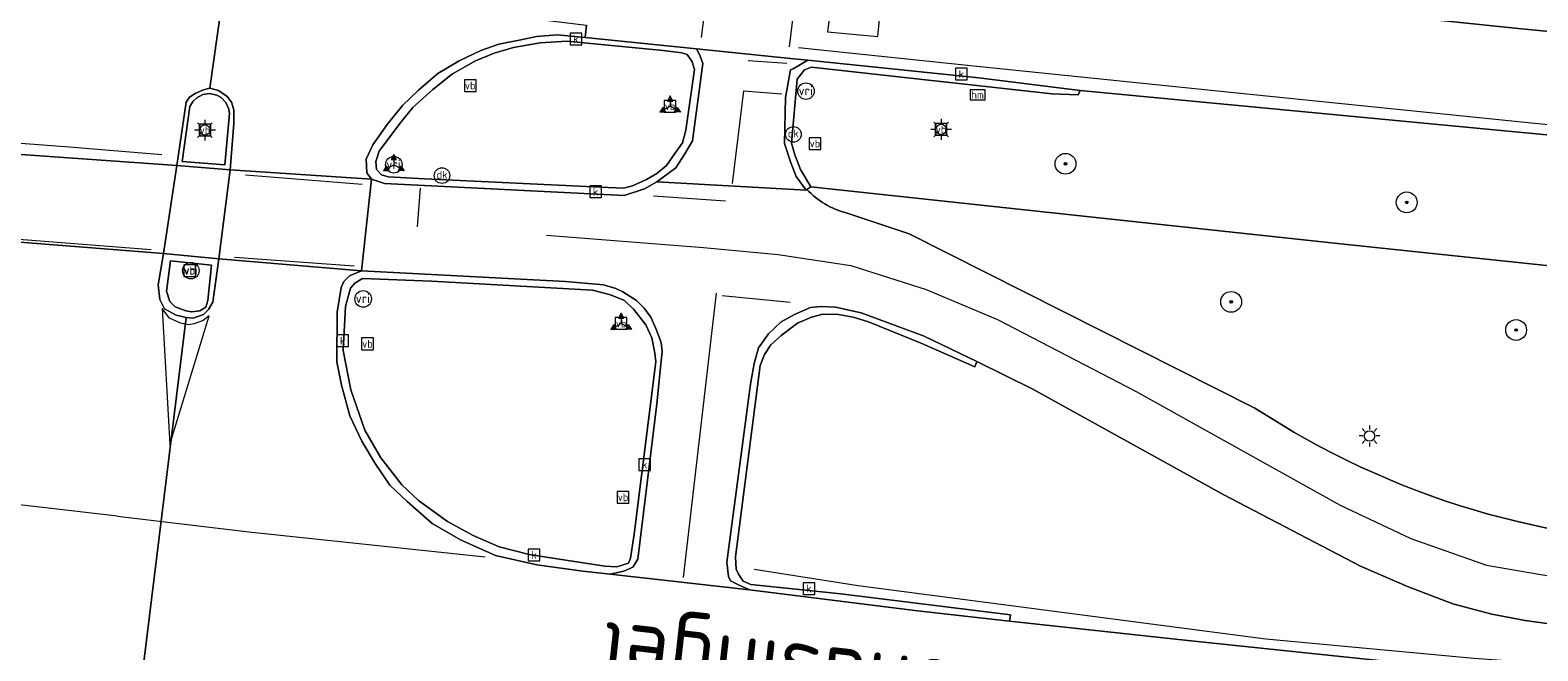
# Model space of a CAD drawing. Header units: metres. Extents: x 168032 to 180145, y 382923 to 399665.
# Tile 116 of 256: x 178050 to 178108, y 386864 to 386888. Entities that reach past the tile are written whole.
import ezdxf
from ezdxf.enums import TextEntityAlignment as Align

# ---------------------------------------------------------------- set-up
doc = ezdxf.new("R2010")
doc.units = ezdxf.units.M
doc.layers.get('0').update_dxf_attribs({"color": 8, "lineweight": 18})
for name, color, linetype, lineweight in [('B-WE-GR-BOOM-S', 8, 'Continuous', 18), ('B-WE-IE-MEUBILAIR_WEGMEUBILAIR-G', 8, 'Continuous', 18), ('B-WE-IE-MEUBILAIR_WEGMEUBILAIR-S', 8, 'Continuous', 25), ('B-WE-IE-MEUBILAIR_WEGMEUBILAIR_PAAL-S', 8, 'Continuous', 18), ('B-WE-IE-MEUBILAIR_WEGMEUBILAIR_VERKEERSBORD-S', 8, 'Continuous', 18), ('B-WE-KL-DATA_KABELBED-G', 8, 'Continuous', 18), ('B-WE-KL-ET_LS_OV_LICHTMAST-S', 8, 'Continuous', 18), ('B-WE-OG-TERREIN_CULTUURSCHEIDING-GV', 8, 'Continuous', 18), ('B-WE-OG-TOPOGRAFIE-T18', 8, 'Continuous', 18), ('B-WE-OG-WEG-GV', 8, 'Continuous', 18), ('B-WE-RI-GWA_KOLK-S', 8, 'Continuous', 18), ('B-WE-VH-VERHARDING_ASFALT-GV', 8, 'Continuous', 18), ('B-WE-VH-VERHARDING_BEDRIJFSVLOERPLAAT-GV', 8, 'Continuous', 18), ('B-WE-VH-VERHARDING_BETONSTRAATSTEEN-GV', 8, 'Continuous', 18), ('B-WE-VW-MARKERING_PICTOGRAM-G', 8, 'Continuous', 18), ('B-WE-VW-VRI-S', 8, 'Continuous', 18)]:
    doc.layers.add(name, color=color, linetype=linetype, lineweight=lineweight)
doc.styles.add('NLCS-ISO', font='NLCS-ISO.ttf')
doc.styles.add('NLCS-ISO-M200-T18', font='NLCS-ISO.ttf', dxfattribs={"height": 0.36})

# ---------------------------------------------------------------- blocks, each defined once
blk = doc.blocks.new('SIE-WEG_VERKEERSBORD-SO')
at = {"color": 0, "linetype": 'ByBlock', "lineweight": 18}
blk.add_lwpolyline([(-1.125, -1.125), (1.125, -1.125), (1.125, 1.125), (-1.125, 1.125)], close=True, dxfattribs=at)
at = {"color": 0, "linetype": 'ByBlock', "lineweight": 18, "style": 'NLCS-ISO'}
blk.add_text('vb', height=1.5, dxfattribs=at).set_placement((0, 0), align=Align.MIDDLE_CENTER)
blk = doc.blocks.new('SIE-WEG_VERKEERSBORD_WEGWIJZER-SO')
at = {"linetype": 'ByBlock', "lineweight": 18}
h = blk.add_hatch(color=0, dxfattribs=at)
h.dxf.hatch_style = 1
h.paths.add_polyline_path([(0.5, 1), (0, 2), (-0.5, 1)])
h = blk.add_hatch(color=0, dxfattribs=at)
h.dxf.hatch_style = 1
h.paths.add_polyline_path([(-1.38, -0.22), (-2, -1.15), (-0.88, -1.09)])
h = blk.add_hatch(color=0, dxfattribs=at)
h.dxf.hatch_style = 1
h.paths.add_polyline_path([(1.38, -0.22), (2, -1.15), (0.88, -1.09)])
at = {"color": 0, "linetype": 'ByBlock', "lineweight": 18}
for points in [[(-1.13, -0.65), (0, 0)], [(0, 1), (0, 0)], [(1.13, -0.65), (0, 0)]]:
    blk.add_lwpolyline(points, dxfattribs=at)
for points in [[(0.5, 1), (0, 2), (-0.5, 1)], [(-1.38, -0.22), (-2, -1.15), (-0.88, -1.09)], [(1.38, -0.22), (2, -1.15), (0.88, -1.09)]]:
    blk.add_lwpolyline(points, close=True, dxfattribs=at)
blk = doc.blocks.new('SKL-ET_OV_LICHTMAST-SO')
at = {"color": 0, "linetype": 'ByBlock', "lineweight": 18}
for points in [[(-1.25, 0), (-2, 0)], [(-1.41, 1.41), (-0.88, 0.88)], [(0, 2), (0, 1.25)], [(0.88, 0.88), (1.41, 1.41)], [(2, 0), (1.25, 0)], [(-1.41, -1.41), (-0.88, -0.88)], [(0, -1.25), (0, -2)], [(0.88, -0.88), (1.41, -1.41)]]:
    blk.add_lwpolyline(points, dxfattribs=at)
blk.add_circle((0, 0), 1, dxfattribs=at)
blk = doc.blocks.new('SIE-WEG_PAAL_HECTOMETERPAAL-SO')
at = {"color": 0, "linetype": 'ByBlock', "lineweight": 18}
blk.add_lwpolyline([(-1.44375, -0.94375), (1.44375, -0.94375), (1.44375, 0.94375), (-1.44375, 0.94375)], close=True, dxfattribs=at)
at = {"color": 0, "linetype": 'ByBlock', "lineweight": 18, "style": 'NLCS-ISO'}
blk.add_text('hm', height=1.5, dxfattribs=at).set_placement((0, 0), align=Align.MIDDLE_CENTER)
at = {"style": 'NLCS-ISO'}
blk.add_attdef('WAARDE', (2.13125, -1.69375), '', height=1.5, dxfattribs=at)
blk = doc.blocks.new('SKL-VRI_PAAL-SO')
at = {"lineweight": 18}
blk.add_circle((0, 0), 1.59, dxfattribs=at)
at = {"lineweight": 18, "style": 'NLCS-ISO'}
blk.add_text('vri', height=1.8, dxfattribs=at).set_placement((-0.06, 0.08), align=Align.MIDDLE_CENTER)
blk = doc.blocks.new('SIE-WEG_PAAL_DRUKKNOPPAAL-SO')
at = {"color": 0, "linetype": 'ByBlock', "lineweight": 18}
blk.add_circle((0, 0), 1.5, dxfattribs=at)
at = {"color": 0, "linetype": 'ByBlock', "lineweight": 18, "style": 'NLCS-ISO'}
blk.add_text('dk', height=1.5, dxfattribs=at).set_placement((0, 0.15), align=Align.MIDDLE_CENTER)
blk = doc.blocks.new('SRI-KOLK-SO')
at = {"color": 0, "linetype": 'ByBlock', "lineweight": 18}
blk.add_lwpolyline([(-1.125, -1.125), (1.125, -1.125), (1.125, 1.125), (-1.125, 1.125)], close=True, dxfattribs=at)
at = {"color": 0, "linetype": 'ByBlock', "lineweight": 18, "style": 'NLCS-ISO'}
blk.add_text('k', height=1.5, dxfattribs=at).set_placement((0, 0), align=Align.MIDDLE_CENTER)
blk = doc.blocks.new('SGR-BOOM_01-SO')
at = {"linetype": 'ByBlock', "lineweight": 18}
h = blk.add_hatch(color=0, dxfattribs=at)
h.dxf.hatch_style = 1
edge = h.paths.add_edge_path()
edge.add_arc((0, 0), 0.25, 0, 360)
at = {"color": 0, "linetype": 'ByBlock', "lineweight": 18}
for radius in [2, 0.25]:
    blk.add_circle((0, 0), radius, dxfattribs=at)

msp = doc.modelspace()

# ---------------------------------------------------------------- linework, layer by layer
at = {"layer": 'B-WE-IE-MEUBILAIR_WEGMEUBILAIR-G', "flags": 128}
msp.add_lwpolyline([(178077.671, 386867.141), (178081.672, 386866.507), (178097.334, 386864.465), (178105.327, 386863.717), (178113.314, 386863.138), (178237.102, 386856.51)], dxfattribs=at)
at = {"layer": 'B-WE-KL-DATA_KABELBED-G', "flags": 128}
msp.add_lwpolyline([(178080.952, 386894.887), (178080.371, 386889.859), (178080.756, 386889.839), (178080.493, 386887.771), (178082.43, 386887.597), (178082.623, 386889.568), (178080.756, 386889.839)], dxfattribs=at)
at = {"layer": 'B-WE-OG-TERREIN_CULTUURSCHEIDING-GV', "flags": 128}
for points in [[(178079.851, 386881.818), (178079.701, 386881.714)], [(178114.495, 386868.09), (178222.582, 386862.447), (178241.518, 386861.433), (178245.14, 386861.157), (178245.147, 386861.156), (178246.991, 386861.074), (178247.424, 386869.69), (178224.064, 386870.78), (178198.994, 386872.083), (178177.477, 386873.316), (178163.697, 386874.415), (178156.074, 386875.023), (178142.372, 386876.036), (178132.666, 386876.574), (178123.264, 386877.366), (178115.348, 386878.091), (178108.61, 386878.753), (178100.086, 386879.642), (178079.851, 386881.818)], [(178081.207, 386880.823), (178083.627, 386880.013), (178096.916, 386873.323)], [(178108.61, 386864.98), (178107.299, 386865.168), (178106.021, 386865.406), (178104.513, 386865.81), (178102.779, 386866.474), (178100.97, 386867.25), (178095.724, 386869.989), (178088.375, 386874.054), (178086.235, 386875.117), (178086.151, 386874.908), (178084.12, 386875.808), (178082.065, 386876.629), (178081.476, 386876.813), (178080.917, 386876.919), (178080.318, 386876.927), (178079.875, 386876.813), (178079.334, 386876.582), (178078.716, 386876.116), (178078.309, 386875.753), (178078.077, 386875.38), (178077.907, 386874.952), (178076.956, 386867.608), (178076.984, 386867.134), (178077.075, 386866.938), (178077.246, 386866.678), (178077.542, 386866.545), (178081.001, 386866.193), (178087.519, 386865.375), (178087.489, 386865.144), (178094.332, 386864.393), (178106.319, 386863.139)]]:
    msp.add_lwpolyline(points, dxfattribs=at)
at = {"layer": 'B-WE-OG-TERREIN_CULTUURSCHEIDING-GV'}
for points in [[(178079.701, 386881.714, 0.14011), (178081.207, 386880.823)], [(178096.916, 386873.323, 0.147044), (178114.495, 386868.09)]]:
    msp.add_lwpolyline(points, format="xyb", dxfattribs=at)
at = {"layer": 'B-WE-OG-TERREIN_CULTUURSCHEIDING-GV', "flags": 128}
msp.add_lwpolyline([(178073.058, 386868.481), (178073.891, 386875.094), (178073.859, 386875.432), (178073.736, 386876.025), (178073.513, 386876.522), (178073.051, 386877.113), (178072.693, 386877.458), (178072.154, 386877.67), (178071.456, 386877.854), (178065.273, 386878.194), (178062.622, 386878.294), (178062.327, 386878.12), (178062.159, 386877.924), (178061.974, 386877.219), (178061.88, 386875.528), (178062.172, 386874.026), (178062.71, 386872.472), (178063.324, 386871.413), (178064.132, 386870.376), (178064.777, 386869.776), (178065.886, 386868.967), (178066.88, 386868.432), (178067.874, 386867.998), (178069.034, 386867.693), (178071.934, 386867.248), (178072.401, 386867.23), (178072.847, 386867.363), (178072.926, 386867.558)], close=True, dxfattribs=at)
at = {"layer": 'B-WE-OG-WEG-GV', "flags": 128}
msp.add_lwpolyline([(178074.176, 386887.061), (178070.473, 386887.413), (178069.457, 386887.356), (178068.423, 386887.174), (178067.681, 386886.956), (178066.965, 386886.662), (178066.078, 386886.161), (178065.33, 386885.561), (178064.563, 386884.865), (178064.065, 386884.256), (178063.263, 386883.19), (178063.131, 386882.799), (178063.16, 386882.484), (178063.353, 386882.281), (178063.605, 386882.201), (178065.014, 386882.13), (178071.774, 386881.809), (178072.661, 386881.772), (178073.005, 386881.862), (178073.533, 386882.105), (178073.933, 386882.334), (178074.304, 386882.641), (178074.629, 386883.095), (178074.922, 386883.509), (178075.052, 386884.001), (178075.377, 386886.326), (178075.288, 386886.615), (178075.098, 386886.905), (178074.888, 386886.966)], close=True, dxfattribs=at)
msp.add_lwpolyline([(178117.972, 386882.882), (178090.194, 386885.522), (178090.117, 386885.357), (178089.113, 386885.386), (178079.878, 386886.41), (178079.608, 386886.312), (178079.327, 386885.954), (178079.107, 386883.494), (178079.234, 386883.05), (178079.457, 386882.48), (178079.851, 386881.818), (178100.086, 386879.642), (178108.61, 386878.753)], dxfattribs=at)
at = {"layer": 'B-WE-VH-VERHARDING_ASFALT-GV', "flags": 128}
for points in [[(178048.67, 386894.389), (178057.798, 386893.225), (178074.184, 386891.362), (178086.751, 386890.016), (178107.023, 386887.897), (178122.25, 386886.432)], [(178049.64, 386890.657), (178057.333, 386889.711), (178057.758, 386889.659), (178058.15, 386889.635), (178071.231, 386888.031), (178071.182, 386887.552), (178075.464, 386887.115), (178079.07, 386886.746), (178079.731, 386886.679), (178086.303, 386886.008), (178090.194, 386885.522), (178117.972, 386882.882), (178124.176, 386882.263), (178134.218, 386881.476), (178138.164, 386881.154), (178138.182, 386881.47), (178138.384, 386885.08), (178134.412, 386885.386), (178122.25, 386886.432), (178107.023, 386887.897), (178086.751, 386890.016), (178074.184, 386891.362), (178057.798, 386893.225), (178048.67, 386894.389)], [(178046.416, 386883.279), (178055.492, 386882.636), (178055.85, 386885.073), (178055.976, 386885.265), (178056.199, 386885.41), (178056.51, 386885.539), (178056.757, 386885.613), (178057.333, 386889.711), (178049.64, 386890.657)], [(178057.333, 386889.711), (178056.757, 386885.613), (178057.097, 386885.525), (178057.427, 386885.287), (178057.587, 386885.07), (178057.677, 386884.781), (178057.677, 386884.249), (178057.542, 386882.474), (178062.966, 386882.12), (178062.788, 386882.356), (178062.76, 386882.878), (178063.022, 386883.439), (178063.573, 386884.216), (178064.165, 386884.94), (178064.782, 386885.533), (178065.521, 386886.171), (178066.34, 386886.654), (178067.167, 386887.05), (178067.862, 386887.302), (178068.703, 386887.469), (178069.305, 386887.594), (178070.118, 386887.661), (178071.182, 386887.552), (178071.231, 386888.031)], [(178079.701, 386881.714), (178079.668, 386881.691), (178073.939, 386882.01), (178073.458, 386881.743), (178072.675, 386881.482), (178063.465, 386881.954), (178062.966, 386882.12), (178062.582, 386878.591), (178070.421, 386878.188), (178071.883, 386878.053), (178072.36, 386877.916), (178072.632, 386877.783), (178073.157, 386877.458), (178073.441, 386877.165), (178073.698, 386876.81), (178073.893, 386876.374), (178074.095, 386875.84), (178074.134, 386875.489), (178074.09, 386875.014), (178073.933, 386873.479), (178073.198, 386867.519), (178073.017, 386867.214), (178072.663, 386867.059), (178072.139, 386866.949), (178077.498, 386866.336), (178077.077, 386866.529), (178076.763, 386866.685), (178076.682, 386866.852), (178076.623, 386867.405), (178077.539, 386874.238), (178077.669, 386875.039), (178077.834, 386875.638), (178078.222, 386876.174), (178078.716, 386876.629), (178079.223, 386876.918), (178079.843, 386877.187), (178080.25, 386877.223), (178080.799, 386877.201), (178081.786, 386876.98), (178084.205, 386876.078), (178086.235, 386875.117), (178088.375, 386874.054), (178095.724, 386869.989), (178100.97, 386867.25), (178102.779, 386866.474), (178104.513, 386865.81), (178106.021, 386865.406), (178107.299, 386865.168), (178108.61, 386864.98)], [(178096.916, 386873.323), (178083.627, 386880.013), (178081.207, 386880.823)], [(178054.156, 386863.056), (178055.846, 386876.807), (178055.462, 386876.89), (178055.016, 386877.131), (178054.837, 386877.494), (178054.772, 386878.054), (178054.973, 386879.254), (178047.67, 386879.839)], [(178106.319, 386863.139), (178094.332, 386864.393), (178087.489, 386865.144), (178083.945, 386865.532), (178077.498, 386866.336), (178072.139, 386866.949), (178071.085, 386867.058), (178069.321, 386867.296), (178067.74, 386867.665), (178066.388, 386868.263), (178065.297, 386868.891), (178064.338, 386869.74), (178063.67, 386870.36), (178063.114, 386871.196), (178062.593, 386872.048), (178062.138, 386873.019), (178061.819, 386874.205), (178061.644, 386875.096), (178061.656, 386877.012), (178061.809, 386877.951), (178061.91, 386878.189), (178062.13, 386878.406), (178062.582, 386878.591), (178057.11, 386879.049), (178056.875, 386877.389), (178056.711, 386877.105), (178056.518, 386876.917), (178056.122, 386876.779), (178055.846, 386876.807), (178054.156, 386863.056)]]:
    msp.add_lwpolyline(points, dxfattribs=at)
for points in [[(178079.731, 386886.679), (178079.07, 386886.746), (178075.464, 386887.115), (178075.587, 386886.878), (178075.705, 386886.552), (178075.302, 386883.585), (178075.004, 386883.09), (178074.668, 386882.552), (178073.939, 386882.01), (178079.668, 386881.691), (178079.292, 386882.217), (178079.064, 386882.78), (178078.833, 386883.482), (178078.882, 386885.257), (178079.074, 386886.319), (178079.175, 386886.356)], [(178055.492, 386882.636), (178046.416, 386883.279), (178047.67, 386879.839), (178054.973, 386879.254)], [(178057.542, 386882.474), (178055.492, 386882.636), (178054.973, 386879.254), (178057.11, 386879.049)], [(178062.966, 386882.12), (178057.542, 386882.474), (178057.11, 386879.049), (178062.582, 386878.591)]]:
    msp.add_lwpolyline(points, close=True, dxfattribs=at)
at = {"layer": 'B-WE-VH-VERHARDING_ASFALT-GV'}
for points in [[(178081.207, 386880.823, -0.14011), (178079.701, 386881.714)], [(178114.495, 386868.09, -0.147044), (178096.916, 386873.323)]]:
    msp.add_lwpolyline(points, format="xyb", dxfattribs=at)
at = {"layer": 'B-WE-VH-VERHARDING_BEDRIJFSVLOERPLAAT-GV', "flags": 128}
for points in [[(178075.464, 386887.115), (178071.182, 386887.552), (178070.118, 386887.661), (178069.305, 386887.594), (178068.703, 386887.469), (178067.862, 386887.302), (178067.167, 386887.05), (178066.34, 386886.654), (178065.521, 386886.171), (178064.782, 386885.533), (178064.165, 386884.94), (178063.573, 386884.216), (178063.022, 386883.439), (178062.76, 386882.878), (178062.788, 386882.356), (178062.966, 386882.12), (178063.465, 386881.954), (178072.675, 386881.482), (178073.458, 386881.743), (178073.939, 386882.01), (178074.668, 386882.552), (178075.004, 386883.09), (178075.302, 386883.585), (178075.705, 386886.552), (178075.587, 386886.878)], [(178074.176, 386887.061), (178074.888, 386886.966), (178075.098, 386886.905), (178075.288, 386886.615), (178075.377, 386886.326), (178075.052, 386884.001), (178074.922, 386883.509), (178074.629, 386883.095), (178074.304, 386882.641), (178073.933, 386882.334), (178073.533, 386882.105), (178073.005, 386881.862), (178072.661, 386881.772), (178071.774, 386881.809), (178065.014, 386882.13), (178063.605, 386882.201), (178063.353, 386882.281), (178063.16, 386882.484), (178063.131, 386882.799), (178063.263, 386883.19), (178064.065, 386884.256), (178064.563, 386884.865), (178065.33, 386885.561), (178066.078, 386886.161), (178066.965, 386886.662), (178067.681, 386886.956), (178068.423, 386887.174), (178069.457, 386887.356), (178070.473, 386887.413)], [(178079.731, 386886.679), (178079.175, 386886.356), (178079.074, 386886.319), (178078.882, 386885.257), (178078.833, 386883.482), (178079.064, 386882.78), (178079.292, 386882.217), (178079.668, 386881.691), (178079.701, 386881.714), (178079.851, 386881.818), (178079.457, 386882.48), (178079.234, 386883.05), (178079.107, 386883.494), (178079.327, 386885.954), (178079.608, 386886.312), (178079.878, 386886.41), (178089.113, 386885.386), (178090.117, 386885.357), (178090.194, 386885.522), (178086.303, 386886.008)], [(178056.757, 386885.613), (178056.51, 386885.539), (178056.199, 386885.41), (178055.976, 386885.265), (178055.85, 386885.073), (178055.492, 386882.636), (178057.542, 386882.474), (178057.677, 386884.249), (178057.677, 386884.781), (178057.587, 386885.07), (178057.427, 386885.287), (178057.097, 386885.525)], [(178055.988, 386884.911), (178056.116, 386885.104), (178056.262, 386885.238), (178056.487, 386885.369), (178056.73, 386885.408), (178057.029, 386885.34), (178057.189, 386885.254), (178057.372, 386885.061), (178057.484, 386884.797), (178057.513, 386884.63), (178057.337, 386882.667), (178055.696, 386882.788)], [(178057.11, 386879.049), (178054.973, 386879.254), (178054.772, 386878.054), (178054.837, 386877.494), (178055.016, 386877.131), (178055.462, 386876.89), (178055.846, 386876.807), (178056.122, 386876.779), (178056.518, 386876.917), (178056.711, 386877.105), (178056.875, 386877.389)], [(178056.688, 386877.456), (178056.607, 386877.194), (178056.379, 386877.059), (178056.061, 386877.025), (178055.831, 386877.053), (178055.428, 386877.206), (178055.216, 386877.411), (178055.097, 386877.814), (178055.251, 386878.972), (178056.821, 386878.815)], [(178062.582, 386878.591), (178062.13, 386878.406), (178061.91, 386878.189), (178061.809, 386877.951), (178061.656, 386877.012), (178061.644, 386875.096), (178061.819, 386874.205), (178062.138, 386873.019), (178062.593, 386872.048), (178063.114, 386871.196), (178063.67, 386870.36), (178064.338, 386869.74), (178065.297, 386868.891), (178066.388, 386868.263), (178067.74, 386867.665), (178069.321, 386867.296), (178071.085, 386867.058), (178072.139, 386866.949), (178072.663, 386867.059), (178073.017, 386867.214), (178073.198, 386867.519), (178073.933, 386873.479), (178074.09, 386875.014), (178074.134, 386875.489), (178074.095, 386875.84), (178073.893, 386876.374), (178073.698, 386876.81), (178073.441, 386877.165), (178073.157, 386877.458), (178072.632, 386877.783), (178072.36, 386877.916), (178071.883, 386878.053), (178070.421, 386878.188)], [(178073.058, 386868.481), (178072.926, 386867.558), (178072.847, 386867.363), (178072.401, 386867.23), (178071.934, 386867.248), (178069.034, 386867.693), (178067.874, 386867.998), (178066.88, 386868.432), (178065.886, 386868.967), (178064.777, 386869.776), (178064.132, 386870.376), (178063.324, 386871.413), (178062.71, 386872.472), (178062.172, 386874.026), (178061.88, 386875.528), (178061.974, 386877.219), (178062.159, 386877.924), (178062.327, 386878.12), (178062.622, 386878.294), (178065.273, 386878.194), (178071.456, 386877.854), (178072.154, 386877.67), (178072.693, 386877.458), (178073.051, 386877.113), (178073.513, 386876.522), (178073.736, 386876.025), (178073.859, 386875.432), (178073.891, 386875.094)], [(178086.235, 386875.117), (178084.205, 386876.078), (178081.786, 386876.98), (178080.799, 386877.201), (178080.25, 386877.223), (178079.843, 386877.187), (178079.223, 386876.918), (178078.716, 386876.629), (178078.222, 386876.174), (178077.834, 386875.638), (178077.669, 386875.039), (178077.539, 386874.238), (178076.623, 386867.405), (178076.682, 386866.852), (178076.763, 386866.685), (178077.077, 386866.529), (178077.498, 386866.336), (178083.945, 386865.532), (178087.489, 386865.144), (178087.519, 386865.375), (178081.001, 386866.193), (178077.542, 386866.545), (178077.246, 386866.678), (178077.075, 386866.938), (178076.984, 386867.134), (178076.956, 386867.608), (178077.907, 386874.952), (178078.077, 386875.38), (178078.309, 386875.753), (178078.716, 386876.116), (178079.334, 386876.582), (178079.875, 386876.813), (178080.318, 386876.927), (178080.917, 386876.919), (178081.476, 386876.813), (178082.065, 386876.629), (178084.12, 386875.808), (178086.151, 386874.908)]]:
    msp.add_lwpolyline(points, close=True, dxfattribs=at)
at = {"layer": 'B-WE-VH-VERHARDING_BETONSTRAATSTEEN-GV', "flags": 128}
for points in [[(178055.988, 386884.911), (178055.696, 386882.788), (178057.337, 386882.667), (178057.513, 386884.63), (178057.484, 386884.797), (178057.372, 386885.061), (178057.189, 386885.254), (178057.029, 386885.34), (178056.73, 386885.408), (178056.487, 386885.369), (178056.262, 386885.238), (178056.116, 386885.104)], [(178056.821, 386878.815), (178055.251, 386878.972), (178055.097, 386877.814), (178055.216, 386877.411), (178055.428, 386877.206), (178055.831, 386877.053), (178056.061, 386877.025), (178056.379, 386877.059), (178056.607, 386877.194), (178056.688, 386877.456)]]:
    msp.add_lwpolyline(points, close=True, dxfattribs=at)
at = {"layer": 'B-WE-VW-MARKERING_PICTOGRAM-G', "flags": 128}
for points in [[(177896.298, 386913.353), (177934.408, 386908.688), (177936.715, 386908.405), (177963.819, 386905.036), (177987.432, 386902.089), (177988.05, 386902.011), (178012.28, 386898.952), (178034.283, 386896.193), (178048.67, 386894.389), (178057.798, 386893.225), (178074.184, 386891.362), (178086.751, 386890.016), (178107.023, 386887.897), (178122.25, 386886.432), (178134.412, 386885.386), (178138.384, 386885.08), (178155.745, 386883.745), (178170.954, 386882.755), (178183.708, 386882.028), (178197.601, 386881.168), (178210.485, 386880.24), (178225.201, 386878.795), (178240.54, 386876.888)], [(178075.651, 386887.557), (178076.6, 386894.972)], [(178079.932, 386894.649), (178079.023, 386887.193)], [(178079.377, 386887.172), (178086.355, 386886.44)], [(178077.438, 386886.678), (178078.932, 386886.573)], [(178178.613, 386878.66), (178172.69, 386879.052), (178161.362, 386879.751), (178153.44, 386880.285), (178142.127, 386881.158), (178132.037, 386881.98), (178120.827, 386882.951), (178107.418, 386884.275), (178096.231, 386885.411), (178086.114, 386886.459)], [(178077.259, 386885.507), (178076.825, 386881.951)], [(178077.259, 386885.507), (178078.738, 386885.396)], [(178054.918, 386883.044), (178051.364, 386883.343), (178047.433, 386883.641)], [(178058.124, 386882.278), (178062.612, 386881.922)], [(178064.738, 386880.285), (178064.849, 386881.773)], [(178076.569, 386881.273), (178073.805, 386881.457)], [(178054.505, 386879.404), (178047.941, 386879.918)], [(178069.699, 386879.959), (178075.729, 386879.488), (178078.596, 386879.216), (178081.393, 386878.793), (178084.278, 386877.879), (178087.024, 386876.729), (178092.352, 386873.961), (178100.189, 386869.599), (178102.901, 386868.317), (178105.81, 386867.287), (178108.801, 386866.773), (178111.872, 386866.485), (178117.763, 386866.105), (178129.628, 386865.466), (178147.588, 386864.575), (178159.52, 386863.935), (178174.258, 386863.205), (178189.452, 386862.408), (178204.179, 386861.657), (178219.148, 386860.885), (178237.047, 386859.918), (178246.843, 386859.23)], [(178062.308, 386878.77), (178057.706, 386879.102)], [(178076.21, 386877.732), (178074.94, 386866.81)], [(178076.445, 386877.651), (178079.055, 386877.393)], [(178053.208, 386869.175), (178042.675, 386870.382)], [(178053.208, 386869.175), (178058.255, 386868.57), (178067.343, 386867.606)]]:
    msp.add_lwpolyline(points, dxfattribs=at)
msp.add_lwpolyline([(178056.727, 386876.859), (178056.502, 386876.688), (178056.154, 386876.561), (178055.94, 386876.519), (178055.636, 386876.581), (178055.206, 386876.777), (178054.929, 386877.144), (178055.221, 386871.928)], close=True, dxfattribs=at)

# ---------------------------------------------------------------- block references
at = {"layer": 'B-WE-GR-BOOM-S', "xscale": 0.2, "yscale": 0.2, "zscale": 0.2}
for p in [(178089.636, 386882.706), (178102.746, 386881.223), (178096, 386877.4), (178106.95, 386876.32)]:
    msp.add_blockref('SGR-BOOM_01-SO', p, dxfattribs=at)
at = {"layer": 'B-WE-IE-MEUBILAIR_WEGMEUBILAIR-S', "xscale": 0.2, "yscale": 0.2, "zscale": 0.2}
for p in [(178066.764, 386885.709), (178074.443, 386884.915), (178056.571, 386883.999), (178084.856, 386884.027), (178080.01, 386883.482), (178055.987, 386878.6), (178055.987, 386878.6), (178072.561, 386876.572), (178062.817, 386875.789), (178072.635, 386869.896)]:
    msp.add_blockref('SIE-WEG_VERKEERSBORD-SO', p, dxfattribs=at)
at = {"layer": 'B-WE-IE-MEUBILAIR_WEGMEUBILAIR_PAAL-S', "xscale": 0.2, "yscale": 0.2, "zscale": 0.2}
for name, p in [('SIE-WEG_PAAL_HECTOMETERPAAL-SO', (178086.261, 386885.351)), ('SIE-WEG_PAAL_DRUKKNOPPAAL-SO', (178079.18, 386883.835)), ('SIE-WEG_PAAL_DRUKKNOPPAAL-SO', (178065.68, 386882.251))]:
    msp.add_blockref(name, p, dxfattribs=at)
at = {"layer": 'B-WE-IE-MEUBILAIR_WEGMEUBILAIR_VERKEERSBORD-S', "xscale": 0.2, "yscale": 0.2, "zscale": 0.2}
for p in [(178074.443, 386884.915), (178063.828, 386882.667), (178072.561, 386876.572)]:
    msp.add_blockref('SIE-WEG_VERKEERSBORD_WEGWIJZER-SO', p, dxfattribs=at)
at = {"layer": 'B-WE-KL-ET_LS_OV_LICHTMAST-S', "xscale": 0.2, "yscale": 0.2, "zscale": 0.2}
for p in [(178056.571, 386883.999), (178084.856, 386884.027), (178101.316, 386872.25)]:
    msp.add_blockref('SKL-ET_OV_LICHTMAST-SO', p, dxfattribs=at)
at = {"layer": 'B-WE-RI-GWA_KOLK-S', "xscale": 0.2, "yscale": 0.2, "zscale": 0.2}
for p in [(178070.825, 386887.496), (178085.632, 386886.15), (178071.579, 386881.631), (178061.863, 386875.91), (178073.465, 386871.148), (178069.219, 386867.683), (178079.776, 386866.388)]:
    msp.add_blockref('SRI-KOLK-SO', p, dxfattribs=at)
at = {"layer": 'B-WE-VW-VRI-S', "xscale": 0.2, "yscale": 0.2, "zscale": 0.2}
for p in [(178079.664, 386885.495), (178063.828, 386882.667), (178056.031, 386878.601), (178062.65, 386877.515)]:
    msp.add_blockref('SKL-VRI_PAAL-SO', p, dxfattribs=at)

# ---------------------------------------------------------------- texts
at = {"layer": 'B-WE-OG-TOPOGRAFIE-T18', "style": 'NLCS-ISO-M200-T18'}
msp.add_text('Helmondsingel', height=2.5, rotation=173.6, dxfattribs=at).set_placement((178082.049, 386863.108), align=Align.MIDDLE)

doc.saveas('drawing.dxf')
